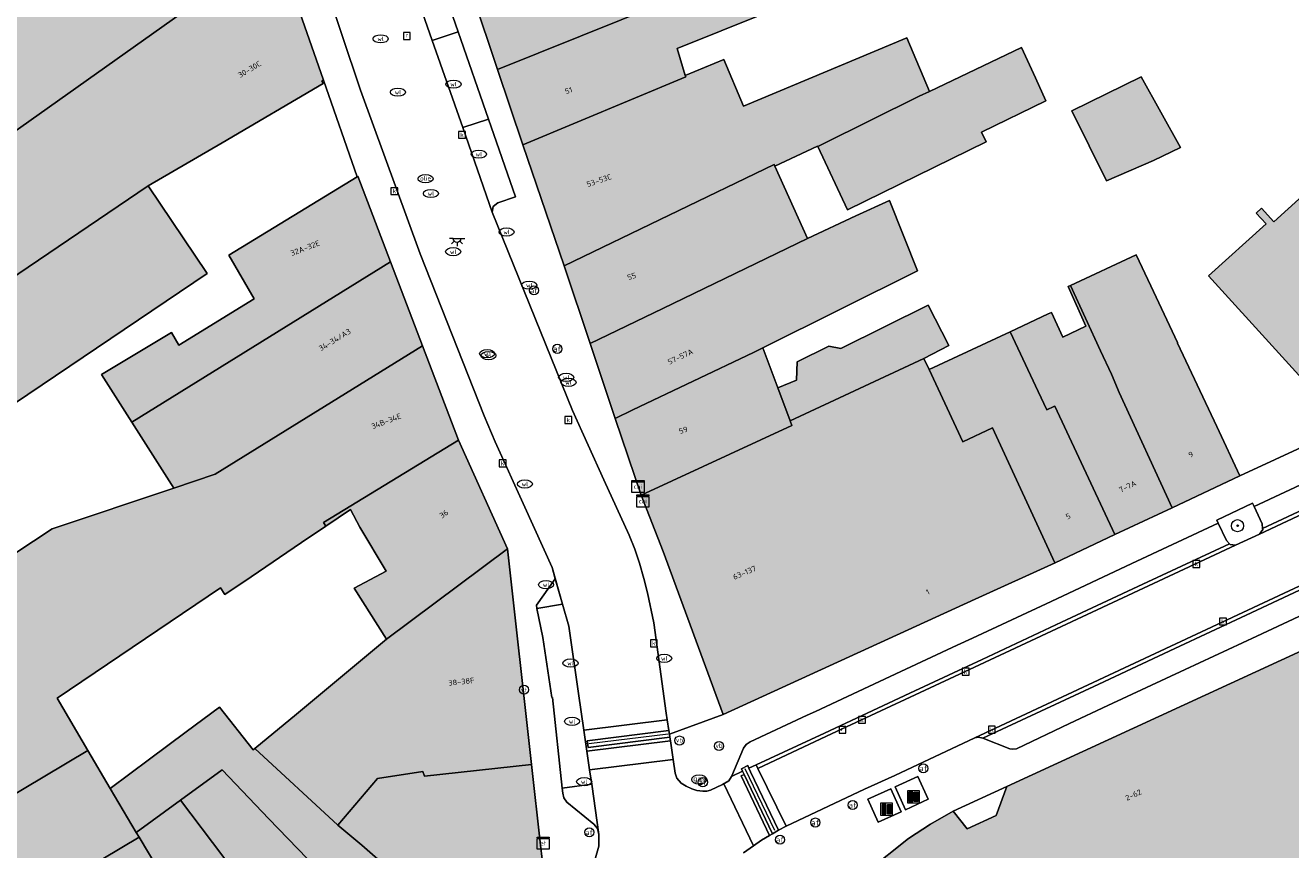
# Model space of a CAD drawing. Header units: metres. Extents: x 196496 to 197479, y 355250 to 356324.
# Tile 66 of 119: x 197033 to 197117, y 355779 to 355834. Entities that reach past the tile are written whole.
import ezdxf
from ezdxf.enums import TextEntityAlignment as Align

# ---------------------------------------------------------------- set-up
doc = ezdxf.new("R2010")
doc.units = ezdxf.units.M
doc.layers.get('0').update_dxf_attribs({"lineweight": 9})
for name, color, linetype, lineweight in [('B-WE-GR-BOOM-S', 251, 'Continuous', 9), ('B-WE-IE-MEUBILAIR_WATERWEGMEUBILAIR-S', 251, 'Continuous', 9), ('B-WE-IE-MEUBILAIR_WEGMEUBILAIR-GV', 251, 'Continuous', 9), ('B-WE-IE-MEUBILAIR_WEGMEUBILAIR-S', 251, 'Continuous', 9), ('B-WE-KL-BRANDSTOF_PUT-S', 251, 'Continuous', 9), ('B-WE-KL-DATA-S', 251, 'Continuous', 9), ('B-WE-KL-ET_KAST-S', 251, 'Continuous', 9), ('B-WE-KL-ET_LS_OV_LICHTPUNT-S', 251, 'Continuous', 9), ('B-WE-KL-GAS_PUT-S', 251, 'Continuous', 9), ('B-WE-KL-WATER-S', 251, 'Continuous', 9), ('B-WE-OG-BEBOUWING-GV', 251, 'Continuous', 9), ('B-WE-OG-BEBOUWING_HUISNUMMER-T35', 90, 'Continuous', 9), ('B-WE-OG-TERREIN_ERF-GV', 251, 'Continuous', 9), ('B-WE-RI-GWA_KOLK-S', 251, 'Continuous', 9), ('B-WE-RI-GWA_RIOOLPUT-S', 251, 'Continuous', 9), ('B-WE-RI-HWA_GOOT_LIJNGOOT-G', 251, 'Continuous', 9), ('B-WE-VH-VERHARDING_ASFALT-GV', 251, 'Continuous', 9), ('B-WE-VH-VERHARDING_BEDRIJFSVLOERPLAAT-GV', 251, 'Continuous', 9), ('B-WE-VH-VERHARDING_BETON-GV', 251, 'Continuous', 9), ('B-WE-VH-VERHARDING_BETONSTRAATSTEEN-GV', 251, 'Continuous', 9), ('B-WE-VH-VERHARDING_OPEN-GV', 251, 'Continuous', 9), ('B-WE-VH-VERHARDING_TEGEL-GV', 251, 'Continuous', 9), ('B-WE-VW-AFSLUITPAAL-S', 251, 'Continuous', 9)]:
    doc.layers.add(name, color=color, linetype=linetype, lineweight=lineweight)
doc.layers.add('X-XX-AL-PRESENTATIE_GEBOUW3-V', color=7, linetype='Continuous', lineweight=9, true_color=0xebe1d6)
doc.styles.add('NLCS-ISO', font='NLCS-ISO.ttf')
doc.styles.add('NLCS-ISO-ANNOTATIEF-T35', font='NLCS-ISO.ttf', dxfattribs={"height": 3.5})

# ---------------------------------------------------------------- blocks, each defined once
blk = doc.blocks.new('SIE-WEG_AFVAL_APART_PLAATS-SO')
at = {"linetype": 'ByBlock', "lineweight": 18}
h = blk.add_hatch(color=0, dxfattribs=at)
h.dxf.hatch_style = 1
h.paths.add_polyline_path([(1.5, -1.5), (0.25, -1.5), (0.25, 1.5), (1.5, 1.5)])
h.paths.add_polyline_path([(-1.5, -1.5), (-0.25, -1.5), (-0.25, 1.5), (-1.5, 1.5)])
at = {"color": 0, "linetype": 'ByBlock', "lineweight": 18}
for points in [[(-2, -2), (2, -2), (2, 2), (-2, 2)], [(-1.5, -1.5), (-0.25, -1.5), (-0.25, 1.5), (-1.5, 1.5)], [(1.5, -1.5), (0.25, -1.5), (0.25, 1.5), (1.5, 1.5)]]:
    blk.add_lwpolyline(points, close=True, dxfattribs=at)
blk = doc.blocks.new('SIE-WATER_VERKLIKKER_TRANSPORTLEIDING-SO')
at = {"color": 0, "linetype": 'ByBlock', "lineweight": 18}
blk.add_circle((0, 0), 1.5, dxfattribs=at)
at = {"color": 0, "linetype": 'ByBlock', "lineweight": 18, "style": 'NLCS-ISO'}
blk.add_text('vt', height=1.5, dxfattribs=at).set_placement((0, 0), align=Align.MIDDLE_CENTER)
blk = doc.blocks.new('SKL-ET_KAST_ELEKTRA-SO')
at = {"color": 0, "linetype": 'ByBlock', "lineweight": 18}
for points in [[(-2, 2), (2, 2), (2, 1.68), (-2, 1.68)], [(-2, 1.52), (2, 1.52), (2, -2), (-2, -2)]]:
    blk.add_lwpolyline(points, close=True, dxfattribs=at)
at = {"color": 0, "linetype": 'ByBlock', "lineweight": 18, "style": 'NLCS-ISO'}
blk.add_text('et', height=1.5, dxfattribs=at).set_placement((0, 0), align=Align.MIDDLE_CENTER)
blk = doc.blocks.new('SKL-DATA_SIGNAAL_CAIKAST-SO')
at = {"color": 0, "linetype": 'ByBlock', "lineweight": 18}
for points in [[(-2, 2), (2, 2), (2, 1.68), (-2, 1.68)], [(-2, 1.52), (2, 1.52), (2, -2), (-2, -2)]]:
    blk.add_lwpolyline(points, close=True, dxfattribs=at)
at = {"color": 0, "linetype": 'ByBlock', "lineweight": 18, "style": 'NLCS-ISO'}
blk.add_text('cai', height=1.5, dxfattribs=at).set_placement((0, 0), align=Align.MIDDLE_CENTER)
blk = doc.blocks.new('SVW-AFSLUITPAAL-SO')
at = {"lineweight": 18}
blk.add_circle((0, 0), 1.5, dxfattribs=at)
at = {"lineweight": 18, "style": 'NLCS-ISO'}
blk.add_text('af', height=1.8, dxfattribs=at).set_placement((0, 0), align=Align.MIDDLE_CENTER)
blk = doc.blocks.new('SIE-WEG_PAAL_VERKEERSBORD-SO')
at = {"color": 0, "linetype": 'ByBlock', "lineweight": 18}
blk.add_circle((0, 0), 1.5, dxfattribs=at)
at = {"color": 0, "linetype": 'ByBlock', "lineweight": 18, "style": 'NLCS-ISO'}
blk.add_text('vb', height=1.5, dxfattribs=at).set_placement((0, 0.13), align=Align.MIDDLE_CENTER)
blk = doc.blocks.new('SKL-WATER_WATERLEIDINGPUT-SO')
at = {"color": 0, "linetype": 'ByBlock', "lineweight": 18}
blk.add_ellipse((0, 0), major_axis=(2.5, 0), ratio=0.54, dxfattribs=at)
at = {"color": 0, "linetype": 'ByBlock', "lineweight": 18, "style": 'NLCS-ISO'}
blk.add_text('wl', height=1.5, dxfattribs=at).set_placement((0, 0), align=Align.MIDDLE_CENTER)
blk = doc.blocks.new('SRI-KOLK-SO')
at = {"color": 0, "linetype": 'ByBlock', "lineweight": 18}
blk.add_lwpolyline([(-1.125, -1.125), (1.125, -1.125), (1.125, 1.125), (-1.125, 1.125)], close=True, dxfattribs=at)
at = {"color": 0, "linetype": 'ByBlock', "lineweight": 18, "style": 'NLCS-ISO'}
blk.add_text('k', height=1.5, dxfattribs=at).set_placement((0, 0), align=Align.MIDDLE_CENTER)
blk = doc.blocks.new('SKL-BENZINEPUT_OLIEPUT-SO')
at = {"color": 0, "linetype": 'ByBlock', "lineweight": 18}
blk.add_ellipse((0, 0), major_axis=(2.5, 0), ratio=0.54, dxfattribs=at)
at = {"color": 0, "linetype": 'ByBlock', "lineweight": 18, "style": 'NLCS-ISO'}
blk.add_text('olie', height=1.5, dxfattribs=at).set_placement((0, 0.16), align=Align.MIDDLE_CENTER)
blk = doc.blocks.new('SRI-PUT_INSPECTIEPUT_RIOOLPUT-SO')
at = {"color": 0, "linetype": 'ByBlock', "lineweight": 18}
blk.add_lwpolyline([(-1.12, -1.12), (1.12, -1.12), (1.12, 1.12), (-1.12, 1.12)], close=True, dxfattribs=at)
at = {"color": 0, "linetype": 'ByBlock', "lineweight": 18, "style": 'NLCS-ISO'}
blk.add_text('r', height=1.5, dxfattribs=at).set_placement((0, 0.28), align=Align.MIDDLE_CENTER)
blk = doc.blocks.new('SKL-GAS_PUT-SO')
at = {"color": 0, "linetype": 'ByBlock', "lineweight": 18}
blk.add_ellipse((0, 0), major_axis=(2.5, 0), ratio=0.601255, dxfattribs=at)
at = {"color": 0, "linetype": 'ByBlock', "lineweight": 18, "style": 'NLCS-ISO'}
blk.add_text('gas', height=1.8, dxfattribs=at).set_placement((0.12, 0.3), align=Align.MIDDLE_CENTER)
blk = doc.blocks.new('SKL-ET_OV_LICHTPUNT-SO')
at = {"color": 0, "linetype": 'ByBlock', "lineweight": 18}
for points in [[(-1.25, 0), (-2.5, 0)], [(1.25, 0), (2.5, 0)], [(-0.92, -0.85), (-1.83, -1.7)], [(0, -1.25), (0, -2.5)], [(0.92, -0.85), (1.83, -1.7)]]:
    blk.add_lwpolyline(points, dxfattribs=at)
blk.add_lwpolyline([(0, 0), (1.25, 0, -1), (-1.25, 0)], format="xyb", close=True, dxfattribs=at)
blk = doc.blocks.new('SGR-BOOM_01-SO')
at = {"linetype": 'ByBlock', "lineweight": 18}
h = blk.add_hatch(color=0, dxfattribs=at)
h.dxf.hatch_style = 1
edge = h.paths.add_edge_path()
edge.add_arc((0, 0), 0.25, 0, 360)
at = {"color": 0, "linetype": 'ByBlock', "lineweight": 18}
for radius in [2, 0.25]:
    blk.add_circle((0, 0), radius, dxfattribs=at)

msp = doc.modelspace()

# ---------------------------------------------------------------- hatches: boundary and pattern name
at = {"layer": 'X-XX-AL-PRESENTATIE_GEBOUW3-V'}
for points in [[(197012.581, 355823.72), (197015.978, 355818.489), (197017.538, 355816.088), (197031.065, 355825.632), (197049.839, 355838.94), (197045.931, 355850.414), (197038.835, 355845.832), (197038.928, 355845.466), (197029.742, 355839.554), (197012.036, 355829.374), (197013.218, 355826.786), (197011.317, 355825.666)], [(197149.55, 355828.802), (197148.897, 355829.499), (197152.372, 355832.606), (197152.984, 355831.919), (197152.998, 355831.904), (197153.336, 355832.227), (197152.724, 355832.922), (197159.314, 355838.852), (197158.325, 355843.653), (197157.926, 355845.59), (197158.851, 355845.774), (197158.777, 355846.228), (197157.748, 355846.017), (197156.844, 355850.781), (197142.735, 355847.658), (197143.916, 355841.908), (197140.498, 355838.775), (197139.861, 355839.479), (197124.743, 355825.812), (197123.939, 355826.702), (197120.153, 355823.285), (197119.356, 355824.168), (197115.57, 355820.751), (197114.766, 355821.642), (197114.417, 355821.327), (197115.061, 355820.614), (197111.275, 355817.197), (197120.316, 355807.249), (197124.895, 355809.753), (197129.48, 355812.273), (197134.055, 355814.829), (197134.414, 355815.147), (197133.765, 355815.863), (197137.214, 355818.959), (197137.857, 355818.249), (197138.196, 355818.559), (197137.568, 355819.27), (197140.985, 355822.422), (197141.648, 355821.672), (197142.005, 355821.985), (197142.002, 355821.989), (197141.374, 355822.683), (197144.795, 355825.798), (197145.442, 355825.096), (197145.449, 355825.088), (197145.801, 355825.395), (197145.795, 355825.401), (197145.136, 355826.07), (197148.583, 355829.186), (197149.205, 355828.49)], [(197062.778, 355835.652), (197064.412, 355830.775), (197072.561, 355834.062), (197083.814, 355838.601), (197083.721, 355838.827), (197083.369, 355839.685), (197082.661, 355841.434), (197074.231, 355838.197), (197073.705, 355839.796)], [(197021.648, 355809.765), (197041.387, 355823.109), (197046.249, 355825.957), (197052.906, 355829.86), (197052.827, 355830.016), (197052.938, 355830.073), (197049.839, 355838.94), (197031.065, 355825.632), (197017.538, 355816.088), (197018.581, 355814.485)], [(197066.071, 355825.825), (197076.809, 355830.29), (197076.781, 355830.383), (197076.253, 355832.159), (197084.935, 355835.682), (197084.226, 355837.782), (197083.814, 355838.601), (197072.561, 355834.062), (197064.412, 355830.775)], [(197085.507, 355825.707), (197085.78, 355825.832), (197092.205, 355829.016), (197092.868, 355829.333), (197091.388, 355832.873), (197080.61, 355828.367), (197079.323, 355831.446), (197076.781, 355830.383), (197076.809, 355830.29), (197066.071, 355825.825), (197068.795, 355817.856), (197082.643, 355824.53), (197082.691, 355824.421), (197085.496, 355825.731)], [(197099.86, 355830.222), (197098.934, 355832.239), (197092.868, 355829.333), (197092.205, 355829.016), (197085.78, 355825.832), (197085.507, 355825.707), (197087.482, 355821.529), (197096.602, 355826.012), (197096.309, 355826.658), (197100.552, 355828.715)], [(197107.637, 355824.797), (197109.425, 355825.645), (197106.832, 355830.302), (197102.267, 355828.056), (197104.535, 355823.45)], [(197075.298, 355815.035), (197084.834, 355819.641), (197082.691, 355824.421), (197082.643, 355824.53), (197068.795, 355817.856), (197070.514, 355812.724)], [(197057.352, 355818.1), (197055.195, 355823.752), (197055.144, 355823.721), (197046.686, 355818.552), (197048.372, 355815.675), (197043.391, 355812.623), (197042.923, 355813.455), (197038.305, 355810.686), (197040.303, 355807.548)], [(197012.605, 355803.428), (197011.827, 355802.883), (197009.376, 355801.243), (197011.054, 355798.95), (197007.076, 355796.014), (197005.295, 355798.511), (196992.975, 355789.497), (196993.03, 355789.417), (196996.52, 355784.842), (197007.57, 355792.297), (197007.475, 355792.396), (197019.256, 355800.261), (197019.21, 355800.33), (197024.872, 355804.01), (197028.741, 355806.57), (197028.89, 355806.313), (197045.26, 355817.334), (197041.387, 355823.109), (197021.648, 355809.765)], [(197073.327, 355808.355), (197081.269, 355812.149), (197081.883, 355812.454), (197092.076, 355817.512), (197090.249, 355822.153), (197088.029, 355821.133), (197084.834, 355819.641), (197075.298, 355815.035), (197070.514, 355812.724), (197072.163, 355807.799)], [(197102.173, 355816.553), (197104.147, 355812.253), (197104.871, 355810.715), (197105.383, 355809.499), (197108.865, 355801.912), (197113.333, 355804.008), (197111.804, 355807.267), (197109.232, 355812.752), (197109.214, 355812.79), (197107.457, 355816.538), (197106.499, 355818.565)], [(197059.46, 355812.575), (197057.352, 355818.1), (197040.303, 355807.548), (197043.068, 355803.207), (197045.794, 355804.118)], [(197100.6, 355808.357), (197101.071, 355808.578), (197101.14, 355808.61), (197105.093, 355800.143), (197108.865, 355801.912), (197105.383, 355809.499), (197104.871, 355810.715), (197104.147, 355812.253), (197102.173, 355816.553), (197102.016, 355816.48), (197103.175, 355813.869), (197101.667, 355813.151), (197100.923, 355814.781), (197100.702, 355814.678), (197098.196, 355813.51), (197098.197, 355813.507), (197100.036, 355809.567)], [(197082.874, 355809.814), (197083.692, 355807.634), (197092.507, 355811.746), (197094.15, 355812.605), (197092.778, 355815.246), (197087.042, 355812.404), (197086.238, 355812.554), (197084.146, 355811.522), (197084.107, 355810.318)], [(197101.071, 355808.578), (197100.6, 355808.357), (197100.036, 355809.567), (197098.197, 355813.507), (197098.196, 355813.51), (197092.846, 355811.018), (197095.064, 355806.264), (197097.035, 355807.184), (197101.147, 355798.293), (197101.149, 355798.288), (197105.093, 355800.143), (197101.14, 355808.61)], [(197043.068, 355803.207), (197035.055, 355800.529), (197028.886, 355796.462), (197029.828, 355794.976), (197026.893, 355792.974), (197031.058, 355786.845), (197025.343, 355783.251), (197027.521, 355780.043), (197037.398, 355785.929), (197035.37, 355789.368), (197046.138, 355796.63), (197046.421, 355796.19), (197048.157, 355797.365), (197051.48, 355799.612), (197053.085, 355800.698), (197052.926, 355800.933), (197061.829, 355806.367), (197059.46, 355812.575), (197045.794, 355804.118)], [(197081.883, 355812.454), (197081.269, 355812.149), (197073.327, 355808.355), (197072.163, 355807.799), (197073.881, 355802.743), (197083.805, 355807.334), (197083.692, 355807.634), (197082.874, 355809.814)], [(197079.283, 355788.3), (197095.889, 355795.881), (197101.149, 355798.288), (197101.147, 355798.293), (197097.035, 355807.184), (197095.064, 355806.264), (197092.846, 355811.018), (197092.507, 355811.746), (197083.692, 355807.634), (197083.805, 355807.334), (197073.881, 355802.743), (197075.329, 355799.02)], [(197055.34, 355800.639), (197057.075, 355797.741), (197054.965, 355796.62), (197057.097, 355793.252), (197065.068, 355799.202), (197061.829, 355806.367), (197052.926, 355800.933), (197053.085, 355800.698), (197054.711, 355801.798)], [(197048.414, 355786.062), (197053.887, 355781.011), (197056.49, 355784.073), (197059.48, 355784.54), (197059.597, 355784.239), (197066.654, 355784.999), (197065.068, 355799.202), (197057.097, 355793.252), (197051.148, 355788.314)], [(197097.976, 355783.559), (197097.275, 355781.643), (197095.358, 355780.758), (197094.438, 355781.932), (197092.944, 355781.067), (197091.503, 355780.116), (197088.791, 355777.981), (197086.521, 355775.719), (197085.179, 355774.091), (197084.482, 355773.246), (197084.111, 355772.719), (197082.57, 355770.527), (197080.898, 355767.664), (197080.895, 355767.657), (197080.915, 355767.632), (197087.014, 355759.874), (197089.394, 355761.738), (197102.1, 355771.69), (197104.55, 355772.78), (197104.76, 355772.31), (197128.22, 355783.1), (197122.725, 355794.953)], [(197053.887, 355781.011), (197048.414, 355786.062), (197048.298, 355785.967), (197046.072, 355788.779), (197043.886, 355787.151), (197041.475, 355785.357), (197038.877, 355783.422), (197040.596, 355780.51), (197043.518, 355782.645), (197046.265, 355784.654), (197049.337, 355781.429), (197053.135, 355777.498), (197060.164, 355769.903), (197060.546, 355770.187), (197062.63, 355772.389), (197059.648, 355775.559), (197059.779, 355775.697), (197059.053, 355776.383), (197059.157, 355776.453), (197055.468, 355779.695)], [(197038.877, 355783.422), (197037.398, 355785.929), (197027.521, 355780.043), (197024.447, 355778.212), (197016.114, 355773.305), (197012.325, 355770.723), (197008.792, 355768.214), (197008.861, 355768.123), (197010.723, 355765.381), (197011.99, 355763.516), (197012.248, 355763.149), (197022.88, 355769.505), (197029.388, 355773.396), (197035.885, 355777.28), (197040.776, 355780.204), (197040.596, 355780.51)], [(197054.939, 355766.026), (197060.164, 355769.903), (197053.135, 355777.498), (197049.337, 355781.429), (197046.265, 355784.654), (197043.518, 355782.645), (197046.296, 355778.957), (197046.969, 355778.041), (197047.496, 355777.372), (197049.528, 355774.592)], [(197066.654, 355784.999), (197059.597, 355784.239), (197059.48, 355784.54), (197056.49, 355784.073), (197053.887, 355781.011), (197055.468, 355779.695), (197059.157, 355776.453), (197059.053, 355776.383), (197059.779, 355775.697), (197059.648, 355775.559), (197062.63, 355772.389), (197062.815, 355772.585), (197067.455, 355777.829), (197067.248, 355779.685)], [(197040.776, 355780.204), (197045.434, 355772.4), (197046.313, 355770.991), (197050.628, 355763.608), (197052.462, 355764.637), (197054.939, 355766.026), (197049.528, 355774.592), (197047.496, 355777.372), (197046.969, 355778.041), (197046.296, 355778.957), (197043.518, 355782.645), (197040.596, 355780.51)], [(197050.628, 355763.608), (197046.313, 355770.991), (197045.434, 355772.4), (197040.776, 355780.204), (197035.885, 355777.28), (197036.271, 355776.658), (197038.028, 355773.676), (197040.18, 355768.607), (197040.348, 355768.675), (197043.213, 355760.854)]]:
    msp.add_hatch(color=256, dxfattribs=at).paths.add_polyline_path(points)

# ---------------------------------------------------------------- linework, layer by layer
at = {"layer": 'B-WE-IE-MEUBILAIR_WEGMEUBILAIR-GV', "flags": 128}
msp.add_lwpolyline([(197114.831, 355800.555), (197114.807, 355800.86), (197114.283, 355802.002), (197114.169, 355802.222), (197111.808, 355801.089), (197111.911, 355800.885), (197112.446, 355799.75), (197112.652, 355799.538), (197112.693, 355799.495), (197113.044, 355799.445), (197114.617, 355800.179), (197114.837, 355800.485)], close=True, dxfattribs=at)
at = {"layer": 'B-WE-OG-BEBOUWING-GV', "flags": 128}
for points in [[(197012.581, 355823.72), (197015.978, 355818.489), (197017.538, 355816.088), (197031.065, 355825.632), (197049.839, 355838.94), (197045.931, 355850.414), (197038.835, 355845.832), (197038.928, 355845.466), (197029.742, 355839.554), (197012.036, 355829.374), (197013.218, 355826.786), (197011.317, 355825.666)], [(197062.778, 355835.652), (197064.412, 355830.775), (197072.561, 355834.062), (197083.814, 355838.601), (197083.721, 355838.827), (197083.369, 355839.685), (197082.661, 355841.434), (197074.231, 355838.197), (197073.705, 355839.796)], [(197021.648, 355809.765), (197041.387, 355823.109), (197046.249, 355825.957), (197052.906, 355829.86), (197052.827, 355830.016), (197052.938, 355830.073), (197049.839, 355838.94), (197031.065, 355825.632), (197017.538, 355816.088), (197018.581, 355814.485)], [(197066.071, 355825.825), (197076.809, 355830.29), (197076.781, 355830.383), (197076.253, 355832.159), (197084.935, 355835.682), (197084.226, 355837.782), (197083.814, 355838.601), (197072.561, 355834.062), (197064.412, 355830.775)], [(197085.507, 355825.707), (197085.78, 355825.832), (197092.205, 355829.016), (197092.868, 355829.333), (197091.388, 355832.873), (197080.61, 355828.367), (197079.323, 355831.446), (197076.781, 355830.383), (197076.809, 355830.29), (197066.071, 355825.825), (197068.795, 355817.856), (197082.643, 355824.53), (197082.691, 355824.421), (197085.496, 355825.731)], [(197099.86, 355830.222), (197098.934, 355832.239), (197092.868, 355829.333), (197092.205, 355829.016), (197085.78, 355825.832), (197085.507, 355825.707), (197087.482, 355821.529), (197096.602, 355826.012), (197096.309, 355826.658), (197100.552, 355828.715)], [(197107.637, 355824.797), (197109.425, 355825.645), (197106.832, 355830.302), (197102.267, 355828.056), (197104.535, 355823.45)], [(197075.298, 355815.035), (197084.834, 355819.641), (197082.691, 355824.421), (197082.643, 355824.53), (197068.795, 355817.856), (197070.514, 355812.724)], [(197057.352, 355818.1), (197055.195, 355823.752), (197055.144, 355823.721), (197046.686, 355818.552), (197048.372, 355815.675), (197043.391, 355812.623), (197042.923, 355813.455), (197038.305, 355810.686), (197040.303, 355807.548)], [(197012.605, 355803.428), (197011.827, 355802.883), (197009.376, 355801.243), (197011.054, 355798.95), (197007.076, 355796.014), (197005.295, 355798.511), (196992.975, 355789.497), (196993.03, 355789.417), (196996.52, 355784.842), (197007.57, 355792.297), (197007.475, 355792.396), (197019.256, 355800.261), (197019.21, 355800.33), (197024.872, 355804.01), (197028.741, 355806.57), (197028.89, 355806.313), (197045.26, 355817.334), (197041.387, 355823.109), (197021.648, 355809.765)], [(197073.327, 355808.355), (197081.269, 355812.149), (197081.883, 355812.454), (197092.076, 355817.512), (197090.249, 355822.153), (197088.029, 355821.133), (197084.834, 355819.641), (197075.298, 355815.035), (197070.514, 355812.724), (197072.163, 355807.799)], [(197102.173, 355816.553), (197104.147, 355812.253), (197104.871, 355810.715), (197105.383, 355809.499), (197108.865, 355801.912), (197113.333, 355804.008), (197111.804, 355807.267), (197109.232, 355812.752), (197109.214, 355812.79), (197107.457, 355816.538), (197106.499, 355818.565)], [(197059.46, 355812.575), (197057.352, 355818.1), (197040.303, 355807.548), (197043.068, 355803.207), (197045.794, 355804.118)], [(197100.6, 355808.357), (197101.071, 355808.578), (197101.14, 355808.61), (197105.093, 355800.143), (197108.865, 355801.912), (197105.383, 355809.499), (197104.871, 355810.715), (197104.147, 355812.253), (197102.173, 355816.553), (197102.016, 355816.48), (197103.175, 355813.869), (197101.667, 355813.151), (197100.923, 355814.781), (197100.702, 355814.678), (197098.196, 355813.51), (197098.197, 355813.507), (197100.036, 355809.567)], [(197082.874, 355809.814), (197083.692, 355807.634), (197092.507, 355811.746), (197094.15, 355812.605), (197092.778, 355815.246), (197087.042, 355812.404), (197086.238, 355812.554), (197084.146, 355811.522), (197084.107, 355810.318)], [(197101.071, 355808.578), (197100.6, 355808.357), (197100.036, 355809.567), (197098.197, 355813.507), (197098.196, 355813.51), (197092.846, 355811.018), (197095.064, 355806.264), (197097.035, 355807.184), (197101.147, 355798.293), (197101.149, 355798.288), (197105.093, 355800.143), (197101.14, 355808.61)], [(197043.068, 355803.207), (197035.055, 355800.529), (197028.886, 355796.462), (197029.828, 355794.976), (197026.893, 355792.974), (197031.058, 355786.845), (197025.343, 355783.251), (197027.521, 355780.043), (197037.398, 355785.929), (197035.37, 355789.368), (197046.138, 355796.63), (197046.421, 355796.19), (197048.157, 355797.365), (197051.48, 355799.612), (197053.085, 355800.698), (197052.926, 355800.933), (197061.829, 355806.367), (197059.46, 355812.575), (197045.794, 355804.118)], [(197081.883, 355812.454), (197081.269, 355812.149), (197073.327, 355808.355), (197072.163, 355807.799), (197073.881, 355802.743), (197083.805, 355807.334), (197083.692, 355807.634), (197082.874, 355809.814)], [(197079.283, 355788.3), (197095.889, 355795.881), (197101.149, 355798.288), (197101.147, 355798.293), (197097.035, 355807.184), (197095.064, 355806.264), (197092.846, 355811.018), (197092.507, 355811.746), (197083.692, 355807.634), (197083.805, 355807.334), (197073.881, 355802.743), (197075.329, 355799.02)], [(197055.34, 355800.639), (197057.075, 355797.741), (197054.965, 355796.62), (197057.097, 355793.252), (197065.068, 355799.202), (197061.829, 355806.367), (197052.926, 355800.933), (197053.085, 355800.698), (197054.711, 355801.798)], [(197048.414, 355786.062), (197053.887, 355781.011), (197056.49, 355784.073), (197059.48, 355784.54), (197059.597, 355784.239), (197066.654, 355784.999), (197065.068, 355799.202), (197057.097, 355793.252), (197051.148, 355788.314)], [(197097.976, 355783.559), (197097.275, 355781.643), (197095.358, 355780.758), (197094.438, 355781.932), (197092.944, 355781.067), (197091.503, 355780.116), (197088.791, 355777.981), (197086.521, 355775.719), (197085.179, 355774.091), (197084.482, 355773.246), (197084.111, 355772.719), (197082.57, 355770.527), (197080.898, 355767.664), (197080.895, 355767.657), (197080.915, 355767.632), (197087.014, 355759.874), (197089.394, 355761.738), (197102.1, 355771.69), (197104.55, 355772.78), (197104.76, 355772.31), (197128.22, 355783.1), (197122.725, 355794.953)], [(197053.887, 355781.011), (197048.414, 355786.062), (197048.298, 355785.967), (197046.072, 355788.779), (197043.886, 355787.151), (197041.475, 355785.357), (197038.877, 355783.422), (197040.596, 355780.51), (197043.518, 355782.645), (197046.265, 355784.654), (197049.337, 355781.429), (197053.135, 355777.498), (197060.164, 355769.903), (197060.546, 355770.187), (197062.63, 355772.389), (197059.648, 355775.559), (197059.779, 355775.697), (197059.053, 355776.383), (197059.157, 355776.453), (197055.468, 355779.695)], [(197038.877, 355783.422), (197037.398, 355785.929), (197027.521, 355780.043), (197024.447, 355778.212), (197016.114, 355773.305), (197012.325, 355770.723), (197008.792, 355768.214), (197008.861, 355768.123), (197010.723, 355765.381), (197011.99, 355763.516), (197012.248, 355763.149), (197022.88, 355769.505), (197029.388, 355773.396), (197035.885, 355777.28), (197040.776, 355780.204), (197040.596, 355780.51)], [(197054.939, 355766.026), (197060.164, 355769.903), (197053.135, 355777.498), (197049.337, 355781.429), (197046.265, 355784.654), (197043.518, 355782.645), (197046.296, 355778.957), (197046.969, 355778.041), (197047.496, 355777.372), (197049.528, 355774.592)], [(197066.654, 355784.999), (197059.597, 355784.239), (197059.48, 355784.54), (197056.49, 355784.073), (197053.887, 355781.011), (197055.468, 355779.695), (197059.157, 355776.453), (197059.053, 355776.383), (197059.779, 355775.697), (197059.648, 355775.559), (197062.63, 355772.389), (197062.815, 355772.585), (197067.455, 355777.829), (197067.248, 355779.685)], [(197040.776, 355780.204), (197045.434, 355772.4), (197046.313, 355770.991), (197050.628, 355763.608), (197052.462, 355764.637), (197054.939, 355766.026), (197049.528, 355774.592), (197047.496, 355777.372), (197046.969, 355778.041), (197046.296, 355778.957), (197043.518, 355782.645), (197040.596, 355780.51)], [(197050.628, 355763.608), (197046.313, 355770.991), (197045.434, 355772.4), (197040.776, 355780.204), (197035.885, 355777.28), (197036.271, 355776.658), (197038.028, 355773.676), (197040.18, 355768.607), (197040.348, 355768.675), (197043.213, 355760.854)]]:
    msp.add_lwpolyline(points, close=True, dxfattribs=at)
msp.add_lwpolyline([(197119.356, 355824.168), (197115.57, 355820.751), (197114.766, 355821.642), (197114.417, 355821.327), (197115.061, 355820.614), (197111.275, 355817.197), (197120.316, 355807.249)], dxfattribs=at)
at = {"layer": 'B-WE-OG-TERREIN_ERF-GV', "flags": 128}
for points in [[(197084.935, 355835.682), (197076.253, 355832.159), (197076.781, 355830.383), (197079.323, 355831.446), (197080.61, 355828.367), (197091.388, 355832.873), (197092.868, 355829.333), (197098.934, 355832.239), (197099.86, 355830.222), (197100.552, 355828.715), (197096.309, 355826.658), (197096.602, 355826.012), (197087.482, 355821.529), (197085.507, 355825.707), (197085.496, 355825.731), (197082.691, 355824.421), (197084.834, 355819.641), (197088.029, 355821.133), (197090.249, 355822.153), (197092.076, 355817.512), (197081.883, 355812.454), (197082.874, 355809.814), (197084.107, 355810.318), (197084.146, 355811.522), (197086.238, 355812.554), (197087.042, 355812.404), (197092.778, 355815.246), (197094.15, 355812.605), (197092.507, 355811.746), (197092.846, 355811.018), (197098.196, 355813.51), (197100.702, 355814.678), (197100.923, 355814.781), (197101.667, 355813.151), (197103.175, 355813.869), (197102.016, 355816.48), (197102.173, 355816.553), (197106.499, 355818.565), (197107.457, 355816.538), (197109.214, 355812.79), (197109.232, 355812.752), (197111.804, 355807.267), (197113.333, 355804.008), (197120.316, 355807.249), (197111.275, 355817.197), (197115.061, 355820.614), (197114.417, 355821.327), (197114.766, 355821.642), (197115.57, 355820.751), (197119.356, 355824.168)], [(197028.886, 355796.462), (197035.055, 355800.529), (197043.068, 355803.207), (197040.303, 355807.548), (197038.305, 355810.686), (197042.923, 355813.455), (197043.391, 355812.623), (197048.372, 355815.675), (197046.686, 355818.552), (197055.144, 355823.721), (197052.938, 355830.073), (197052.827, 355830.016), (197052.906, 355829.86), (197046.249, 355825.957), (197041.387, 355823.109), (197045.26, 355817.334), (197028.89, 355806.313)]]:
    msp.add_lwpolyline(points, dxfattribs=at)
for points in [[(197104.535, 355823.45), (197102.267, 355828.056), (197106.832, 355830.302), (197109.425, 355825.645), (197107.637, 355824.797)], [(197037.398, 355785.929), (197038.877, 355783.422), (197041.475, 355785.357), (197043.886, 355787.151), (197046.072, 355788.779), (197048.298, 355785.967), (197048.414, 355786.062), (197051.148, 355788.314), (197057.097, 355793.252), (197054.965, 355796.62), (197057.075, 355797.741), (197055.34, 355800.639), (197054.711, 355801.798), (197053.085, 355800.698), (197051.48, 355799.612), (197048.157, 355797.365), (197046.421, 355796.19), (197046.138, 355796.63), (197035.37, 355789.368)]]:
    msp.add_lwpolyline(points, close=True, dxfattribs=at)
at = {"layer": 'B-WE-RI-HWA_GOOT_LIJNGOOT-G', "flags": 128}
for points in [[(197075.648, 355786.999), (197070.431, 355786.365)], [(197082.675, 355780.648), (197080.718, 355784.721)]]:
    msp.add_lwpolyline(points, dxfattribs=at)
at = {"layer": 'B-WE-VH-VERHARDING_ASFALT-GV', "flags": 128}
for points in [[(197051.727, 355840.306), (197055.368, 355829.421), (197059.304, 355818.64), (197063.531, 355807.974), (197064.242, 355806.253), (197066.196, 355801.945), (197068, 355797.968), (197068.685, 355795.556), (197069.097, 355794.105), (197069.739, 355789.668), (197070.094, 355787.264), (197075.594, 355787.933), (197075.53, 355788.371), (197074.702, 355794.336), (197074.299, 355796.306), (197074.042, 355797.25), (197073.766, 355798.256), (197073.464, 355799.175), (197073.085, 355800.115), (197071.422, 355803.756), (197069.341, 355808.326), (197064.058, 355821.373), (197062.111, 355826.951), (197060.107, 355832.693), (197058.502, 355837.293)], [(197118.267, 355801.882), (197114.617, 355800.179), (197113.044, 355799.445), (197095.514, 355791.255), (197086.089, 355786.859), (197081.559, 355784.735), (197083.419, 355780.937), (197088.602, 355783.382), (197090.592, 355784.282), (197095.875, 355786.759), (197120.991, 355798.505)]]:
    msp.add_lwpolyline(points, dxfattribs=at)
at = {"layer": 'B-WE-VH-VERHARDING_BEDRIJFSVLOERPLAAT-GV', "flags": 128}
for points in [[(197091.004, 355781.889), (197090.319, 355783.39), (197088.818, 355782.704), (197089.503, 355781.203)], [(197090.61, 355783.523), (197091.295, 355782.022), (197092.796, 355782.707), (197092.111, 355784.208)]]:
    msp.add_lwpolyline(points, close=True, dxfattribs=at)
at = {"layer": 'B-WE-VH-VERHARDING_BETON-GV', "flags": 128}
for points in [[(197075.76, 355786.802), (197075.732, 355786.99), (197075.696, 355787.236), (197070.314, 355786.568), (197070.376, 355786.127)], [(197081.086, 355784.524), (197080.977, 355784.751), (197080.895, 355784.923), (197080.481, 355784.711), (197080.556, 355784.554), (197080.66, 355784.334), (197082.518, 355780.437), (197082.927, 355780.676)]]:
    msp.add_lwpolyline(points, close=True, dxfattribs=at)
at = {"layer": 'B-WE-VH-VERHARDING_BETONSTRAATSTEEN-GV', "flags": 128}
for points in [[(197060.231, 355837.824), (197060.128, 355838.135), (197058.391, 355837.651), (197058.502, 355837.293), (197060.107, 355832.693), (197061.814, 355833.251)], [(197062.111, 355826.951), (197063.809, 355827.506), (197061.814, 355833.251), (197060.107, 355832.693)], [(197063.809, 355827.506), (197062.111, 355826.951), (197064.058, 355821.373), (197064.122, 355821.758), (197064.43, 355821.998), (197065.586, 355822.39)], [(197137.919, 355807.528), (197133.778, 355805.106), (197129.574, 355802.794), (197125.31, 355800.593), (197120.991, 355798.505), (197095.875, 355786.759), (197096.094, 355786.803), (197096.297, 355786.763), (197096.393, 355786.725), (197104.031, 355790.297), (197109.041, 355792.641), (197113.755, 355794.845), (197119.372, 355797.472), (197121.098, 355798.279), (197125.422, 355800.369), (197129.692, 355802.573), (197131.759, 355803.71), (197133.901, 355804.889), (197137.68, 355807.099), (197137.668, 355807.175)], [(197114.831, 355800.555), (197118.16, 355802.108), (197120.529, 355803.234), (197119.806, 355804.586), (197117.988, 355803.725), (197114.283, 355802.002), (197114.807, 355800.86)], [(197085.945, 355787.068), (197091.587, 355789.699), (197095.408, 355791.481), (197096.358, 355791.925), (197101.578, 355794.364), (197106.938, 355796.868), (197112.652, 355799.538), (197112.446, 355799.75), (197111.911, 355800.885), (197106.22, 355798.229), (197100.89, 355795.742), (197095.707, 355793.323), (197094.701, 355792.854), (197090.993, 355791.124), (197085.352, 355788.493), (197084.807, 355788.239), (197081.064, 355786.5), (197080.792, 355786.322), (197080.622, 355786.071), (197079.851, 355784.261), (197079.821, 355784.211), (197080.556, 355784.554), (197080.481, 355784.711), (197080.895, 355784.923), (197080.977, 355784.751), (197081.445, 355784.969)], [(197095.514, 355791.255), (197113.044, 355799.445), (197112.693, 355799.495), (197112.652, 355799.538), (197106.938, 355796.868), (197101.578, 355794.364), (197096.358, 355791.925), (197095.408, 355791.481), (197091.587, 355789.699), (197085.945, 355787.068), (197081.445, 355784.969), (197081.559, 355784.735), (197086.089, 355786.859)], [(197068.685, 355795.556), (197068.212, 355797.221), (197066.964, 355795.488), (197066.989, 355795.28)], [(197096.393, 355786.725), (197098.171, 355786.032), (197098.374, 355785.999), (197098.604, 355786.039), (197102.098, 355787.697), (197104.638, 355788.882), (197109.732, 355791.258), (197114.448, 355793.458), (197119.981, 355796.04), (197119.372, 355797.472), (197113.755, 355794.845), (197109.041, 355792.641), (197104.031, 355790.297)], [(197069.739, 355789.668), (197069.097, 355794.105), (197068.685, 355795.556), (197066.989, 355795.28), (197067.386, 355793.369), (197067.993, 355789.414), (197068.025, 355789.408), (197068.673, 355783.435), (197070.612, 355783.699), (197070.475, 355784.651), (197070.299, 355785.884), (197070.094, 355787.264)], [(197075.696, 355787.236), (197075.594, 355787.933), (197070.094, 355787.264), (197070.299, 355785.884), (197075.795, 355786.567), (197075.76, 355786.802), (197070.376, 355786.127), (197070.314, 355786.568)], [(197070.475, 355784.651), (197075.976, 355785.326), (197075.795, 355786.567), (197070.299, 355785.884)], [(197081.272, 355779.641), (197081.803, 355780.021), (197082.333, 355780.33), (197080.46, 355784.245), (197080.66, 355784.334), (197080.556, 355784.554), (197079.821, 355784.211), (197079.642, 355783.92), (197079.238, 355783.682), (197079.321, 355783.72)], [(197082.333, 355780.33), (197082.518, 355780.437), (197080.66, 355784.334), (197080.46, 355784.245)], [(197083.419, 355780.937), (197081.559, 355784.735), (197081.445, 355784.969), (197080.977, 355784.751), (197081.086, 355784.524), (197082.927, 355780.676), (197082.929, 355780.677)], [(197068.673, 355783.435), (197068.709, 355783.099), (197068.782, 355782.798), (197068.966, 355782.523), (197070.745, 355781.07), (197070.99, 355780.785), (197071.084, 355780.396), (197070.612, 355783.699)]]:
    msp.add_lwpolyline(points, close=True, dxfattribs=at)
for points in [[(197118.16, 355802.108), (197114.831, 355800.555), (197114.837, 355800.485), (197114.617, 355800.179), (197118.267, 355801.882)], [(197080.619, 355779.175), (197081.272, 355779.641), (197079.321, 355783.72), (197079.238, 355783.682), (197078.434, 355783.311), (197078.197, 355783.246), (197077.945, 355783.232), (197077.538, 355783.288), (197077.203, 355783.387), (197076.831, 355783.581), (197076.5, 355783.778), (197076.218, 355784.087), (197076.109, 355784.422), (197075.976, 355785.326), (197070.475, 355784.651), (197070.612, 355783.699), (197071.084, 355780.396), (197071.078, 355779.615), (197070.853, 355778.858)]]:
    msp.add_lwpolyline(points, dxfattribs=at)
at = {"layer": 'B-WE-VH-VERHARDING_OPEN-GV', "flags": 128}
msp.add_lwpolyline([(197094.438, 355781.932), (197095.358, 355780.758), (197097.275, 355781.643), (197097.976, 355783.559)], close=True, dxfattribs=at)
at = {"layer": 'B-WE-VH-VERHARDING_TEGEL-GV', "flags": 128}
for points in [[(197070.853, 355778.858), (197071.078, 355779.615), (197071.084, 355780.396), (197070.99, 355780.785), (197070.745, 355781.07), (197068.966, 355782.523), (197068.782, 355782.798), (197068.709, 355783.099), (197068.673, 355783.435), (197068.025, 355789.408), (197067.993, 355789.414), (197067.386, 355793.369), (197066.989, 355795.28), (197066.964, 355795.488), (197068.212, 355797.221), (197068, 355797.968), (197066.196, 355801.945), (197064.242, 355806.253), (197063.531, 355807.974), (197059.304, 355818.64), (197055.368, 355829.421), (197051.727, 355840.306)], [(197049.839, 355838.94), (197052.938, 355830.073), (197055.144, 355823.721), (197055.195, 355823.752), (197057.352, 355818.1), (197059.46, 355812.575), (197061.829, 355806.367), (197065.068, 355799.202), (197066.654, 355784.999), (197067.248, 355779.685), (197067.455, 355777.829)], [(197060.231, 355837.824), (197061.814, 355833.251), (197063.809, 355827.506), (197065.586, 355822.39), (197064.43, 355821.998), (197064.122, 355821.758), (197064.058, 355821.373), (197069.341, 355808.326), (197071.422, 355803.756), (197073.085, 355800.115), (197073.464, 355799.175), (197073.766, 355798.256), (197074.042, 355797.25), (197074.299, 355796.306), (197074.702, 355794.336), (197075.53, 355788.371), (197075.594, 355787.933), (197075.696, 355787.236), (197075.732, 355786.99), (197079.283, 355788.3), (197075.329, 355799.02), (197073.881, 355802.743), (197072.163, 355807.799), (197070.514, 355812.724), (197068.795, 355817.856), (197066.071, 355825.825), (197064.412, 355830.775), (197062.778, 355835.652)], [(197120.316, 355807.249), (197113.333, 355804.008), (197108.865, 355801.912), (197105.093, 355800.143), (197101.149, 355798.288), (197095.889, 355795.881), (197079.283, 355788.3), (197075.732, 355786.99), (197075.76, 355786.802), (197075.795, 355786.567), (197075.976, 355785.326), (197076.109, 355784.422), (197076.218, 355784.087), (197076.5, 355783.778), (197076.831, 355783.581), (197077.203, 355783.387), (197077.538, 355783.288), (197077.945, 355783.232), (197078.197, 355783.246), (197078.434, 355783.311), (197079.238, 355783.682), (197079.642, 355783.92), (197079.821, 355784.211), (197079.851, 355784.261), (197080.622, 355786.071), (197080.792, 355786.322), (197081.064, 355786.5), (197084.807, 355788.239), (197085.352, 355788.493), (197090.993, 355791.124), (197094.701, 355792.854), (197095.707, 355793.323), (197100.89, 355795.742), (197106.22, 355798.229), (197111.911, 355800.885), (197111.808, 355801.089), (197114.169, 355802.222), (197114.283, 355802.002), (197117.988, 355803.725)], [(197119.981, 355796.04), (197114.448, 355793.458), (197109.732, 355791.258), (197104.638, 355788.882), (197102.098, 355787.697), (197098.604, 355786.039), (197098.374, 355785.999), (197098.171, 355786.032), (197096.393, 355786.725), (197096.297, 355786.763), (197096.094, 355786.803), (197095.875, 355786.759), (197090.592, 355784.282), (197088.602, 355783.382), (197083.419, 355780.937), (197082.929, 355780.677), (197082.927, 355780.676), (197082.518, 355780.437), (197082.333, 355780.33), (197081.803, 355780.021), (197081.272, 355779.641), (197080.619, 355779.175)], [(197088.791, 355777.981), (197091.503, 355780.116), (197092.944, 355781.067), (197094.438, 355781.932), (197097.976, 355783.559), (197122.725, 355794.953)]]:
    msp.add_lwpolyline(points, dxfattribs=at)
for points in [[(197113.044, 355799.445), (197114.617, 355800.179), (197114.837, 355800.485), (197114.831, 355800.555), (197114.807, 355800.86), (197114.283, 355802.002), (197114.169, 355802.222), (197111.808, 355801.089), (197111.911, 355800.885), (197112.446, 355799.75), (197112.652, 355799.538), (197112.693, 355799.495)], [(197091.004, 355781.889), (197089.503, 355781.203), (197088.818, 355782.704), (197090.319, 355783.39)], [(197090.61, 355783.523), (197092.111, 355784.208), (197092.796, 355782.707), (197091.295, 355782.022)]]:
    msp.add_lwpolyline(points, close=True, dxfattribs=at)

# ---------------------------------------------------------------- block references
at = {"layer": 'B-WE-GR-BOOM-S', "xscale": 0.2, "yscale": 0.2, "zscale": 0.2}
msp.add_blockref('SGR-BOOM_01-SO', (197113.182, 355800.727), dxfattribs=at)
at = {"layer": 'B-WE-IE-MEUBILAIR_WATERWEGMEUBILAIR-S', "xscale": 0.2, "yscale": 0.2, "zscale": 0.2}
msp.add_blockref('SIE-WATER_VERKLIKKER_TRANSPORTLEIDING-SO', (197066.149, 355789.921), dxfattribs=at)
at = {"layer": 'B-WE-IE-MEUBILAIR_WEGMEUBILAIR-S', "xscale": 0.2, "yscale": 0.2, "zscale": 0.2}
for name, p in [('SIE-WEG_PAAL_VERKEERSBORD-SO', (197076.4, 355786.576)), ('SIE-WEG_PAAL_VERKEERSBORD-SO', (197079.007, 355786.216)), ('SIE-WEG_AFVAL_APART_PLAATS-SO', (197091.822, 355782.867)), ('SIE-WEG_AFVAL_APART_PLAATS-SO', (197090.048, 355782.057))]:
    msp.add_blockref(name, p, dxfattribs=at)
at = {"layer": 'B-WE-KL-BRANDSTOF_PUT-S', "xscale": 0.2, "yscale": 0.2, "zscale": 0.2}
msp.add_blockref('SKL-BENZINEPUT_OLIEPUT-SO', (197059.664, 355823.583), dxfattribs=at)
at = {"layer": 'B-WE-KL-DATA-S', "xscale": 0.2, "yscale": 0.2, "zscale": 0.2}
for p in [(197073.659, 355803.307), (197073.979, 355802.354)]:
    msp.add_blockref('SKL-DATA_SIGNAAL_CAIKAST-SO', p, dxfattribs=at)
at = {"layer": 'B-WE-KL-ET_KAST-S', "xscale": 0.2, "yscale": 0.2, "zscale": 0.2}
msp.add_blockref('SKL-ET_KAST_ELEKTRA-SO', (197067.415, 355779.821), dxfattribs=at)
at = {"layer": 'B-WE-KL-ET_LS_OV_LICHTPUNT-S', "xscale": 0.2, "yscale": 0.2, "zscale": 0.2}
msp.add_blockref('SKL-ET_OV_LICHTPUNT-SO', (197061.741, 355819.644), dxfattribs=at)
at = {"layer": 'B-WE-KL-GAS_PUT-S', "xscale": 0.2, "yscale": 0.2, "zscale": 0.2}
msp.add_blockref('SKL-GAS_PUT-SO', (197077.701, 355784.008), dxfattribs=at)
at = {"layer": 'B-WE-KL-WATER-S', "xscale": 0.2, "yscale": 0.2, "zscale": 0.2}
for p in [(197056.701, 355832.804), (197057.841, 355829.29), (197061.505, 355829.816), (197063.173, 355825.203), (197060.015, 355822.612), (197065.003, 355820.074), (197061.482, 355818.777), (197066.498, 355816.573), (197063.717, 355812.061), (197063.802, 355811.936), (197068.932, 355810.498), (197069.082, 355810.172), (197066.212, 355803.476), (197067.601, 355796.843), (197069.21, 355791.679), (197075.394, 355791.99), (197069.315, 355787.839), (197070.112, 355783.871)]:
    msp.add_blockref('SKL-WATER_WATERLEIDINGPUT-SO', p, dxfattribs=at)
at = {"layer": 'B-WE-RI-GWA_KOLK-S', "xscale": 0.2, "yscale": 0.2, "zscale": 0.2}
for p in [(197062.062, 355826.481), (197057.607, 355822.771), (197069.069, 355807.691), (197064.741, 355804.834), (197110.469, 355798.211), (197112.224, 355794.42), (197074.706, 355792.982), (197095.26, 355791.112), (197088.423, 355787.942), (197096.989, 355787.295)]:
    msp.add_blockref('SRI-KOLK-SO', p, dxfattribs=at)
at = {"layer": 'B-WE-RI-GWA_RIOOLPUT-S', "xscale": 0.2, "yscale": 0.2, "zscale": 0.2}
for p in [(197058.43, 355832.987), (197087.139, 355787.287)]:
    msp.add_blockref('SRI-PUT_INSPECTIEPUT_RIOOLPUT-SO', p, dxfattribs=at)
at = {"layer": 'B-WE-VW-AFSLUITPAAL-S', "xscale": 0.2, "yscale": 0.2, "zscale": 0.2}
for p in [(197066.807, 355816.229), (197068.347, 355812.379), (197092.477, 355784.742), (197077.935, 355783.834), (197087.816, 355782.328), (197085.358, 355781.174), (197070.449, 355780.532), (197083.024, 355780.046)]:
    msp.add_blockref('SVW-AFSLUITPAAL-SO', p, dxfattribs=at)

# ---------------------------------------------------------------- texts
at = {"layer": 'B-WE-OG-BEBOUWING_HUISNUMMER-T35', "style": 'NLCS-ISO-ANNOTATIEF-T35'}
for s, rotation, p in [('30-30C', 30.8, (197048.063, 355830.796)), ('51', 18.5, (197069.093, 355829.396)), ('53-53C', 18.9, (197071.102, 355823.474)), ('32A-32E', 20.9, (197051.724, 355819.017)), ('55', 18.5, (197073.248, 355817.155)), ('34-34/A3', 31.2, (197053.678, 355812.976)), ('57-57A', 25.2, (197076.456, 355811.865)), ('34B-34E', 20.9, (197057.071, 355807.615)), ('59', 18.8, (197076.652, 355807.022)), ('9', 25.1, (197110.099, 355805.423)), ('7-7A', 25.1, (197105.933, 355803.313)), ('36', 35.7, (197060.867, 355801.508)), ('5', 25.2, (197102.017, 355801.354)), ('63-137', 23.1, (197080.683, 355797.637)), ('1', 27.3, (197092.762, 355796.362)), ('38-38F', 6.4, (197062.02, 355790.454)), ('2-62', 24.7, (197106.314, 355782.994))]:
    msp.add_text(s, height=0.36, rotation=rotation, dxfattribs=at).set_placement(p, align=Align.MIDDLE)

doc.saveas('drawing.dxf')
